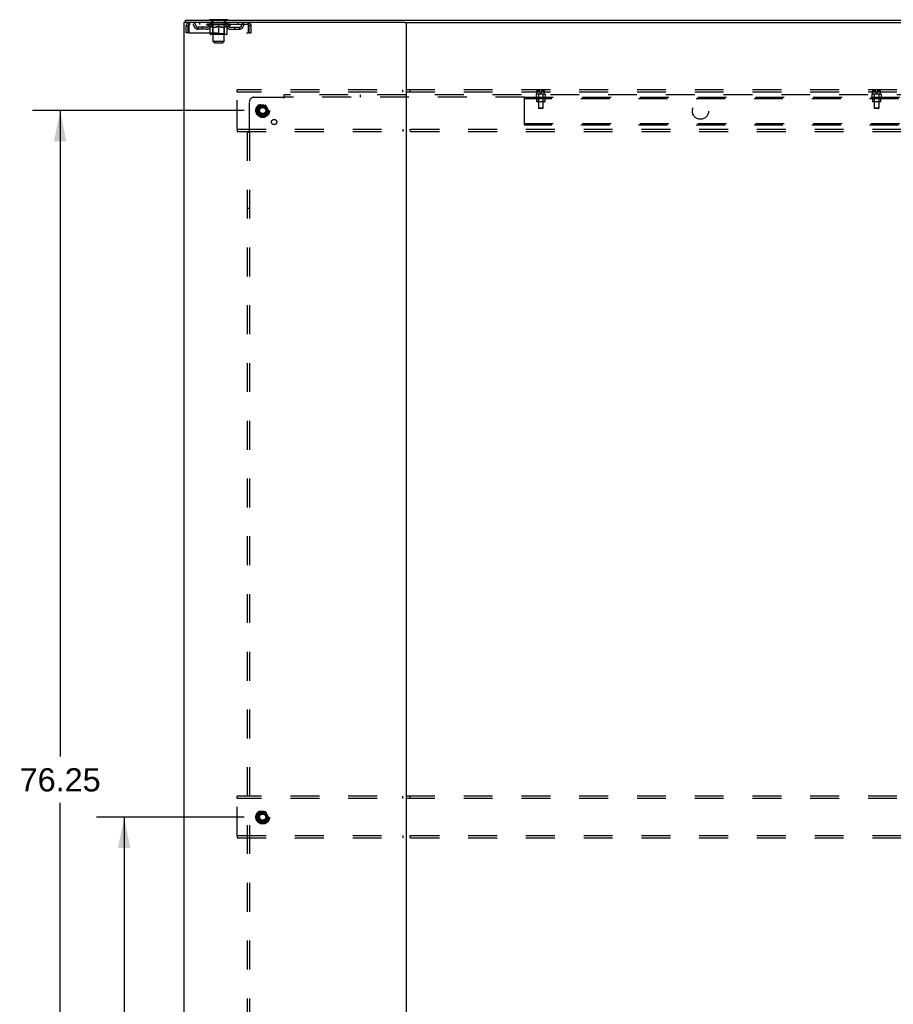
# Model space of a CAD drawing. Header units: inches. Extents: x 0 to 283, y 0 to 183.
# Tile 110 of 114: x 188 to 235, y 83 to 136. Entities that reach past the tile are written whole.
import ezdxf

# ---------------------------------------------------------------- set-up
doc = ezdxf.new("R2010")
doc.units = ezdxf.units.IN
doc.header["$LTSCALE"] = 15.583333
doc.header["$MEASUREMENT"] = 0
doc.linetypes.add('DOT', pattern=[0.2, 0.1, -0.1])
doc.linetypes.add('HIDDEN', pattern=[0.2, 0.1, -0.1])
doc.layers.get('0').update_dxf_attribs({"linetype": 'CONTINUOUS'})
for name, color, linetype in [('DEFAULT_2', 8, 'HIDDEN'), ('DIMENSIONS', 7, 'CONTINUOUS'), ('SUBPANEL', 7, 'CONTINUOUS')]:
    doc.layers.add(name, color=color, linetype=linetype)
doc.styles.get("Standard").update_dxf_attribs({"font": 'arial.ttf'})
doc.dimstyles.new('DIMSTYLE_1', dxfattribs={"dimtxt": 1.25, "dimasz": 1.666667, "dimexe": 0.09, "dimexo": 0.07, "dimgap": 0.0375, "dimtad": 0, "dimtih": 1, "dimtoh": 1, "dimzin": 4, "dimdsep": 46, "dimtxsty": 'Standard', "dimblk": '_FILLED', "dimblk1": '_FILLED', "dimblk2": '_FILLED', "dimcen": 0.09, "dimadec": 3, "dimazin": 1, "dimtfac": 1, "dimtdec": 3, "dimtofl": 0, "dimtmove": 0, "dimatfit": 3, "dimldrblk": '_FILLED', "dimfxl": 0, "dimtolj": 1, "dimtzin": 4, "dimarcsym": 0})

# ---------------------------------------------------------------- blocks, each defined once
blk = doc.blocks.new('_FILLED')
at = {"color": 0, "linetype": 'ByBlock'}
blk.add_solid([(0, 0), (-1, 0.2), (-1, -0.2)], dxfattribs=at)
blk = doc.blocks.new('*D2')
at = {"layer": 'DIMENSIONS', "color": 2, "linetype": 'Continuous'}
for p, q in [((200.22, 93.037), (192.247, 93.037)), ((193.747, 93.037), (193.747, 75.224)), ((193.747, 54.912), (193.747, 72.724)), ((200.22, 54.912), (192.247, 54.912))]:
    blk.add_line(p, q, dxfattribs=at)
at = {"layer": 'DIMENSIONS', "color": 2, "linetype": 'Continuous', "xscale": 1.6666666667, "yscale": 1.6666666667, "zscale": 1.6666666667}
for p, rotation in [((193.747, 93.037), 90), ((193.747, 54.912), 270)]:
    blk.add_blockref('_FILLED', p, dxfattribs=dict(at, rotation=rotation))
at = {"layer": 'DIMENSIONS', "color": 2, "linetype": 'Continuous', "insert": (193.747, 74.599), "char_height": 1.25, "width": 4.36803, "attachment_point": 2, "line_spacing_factor": 0.9}
blk.add_mtext('38.13', dxfattribs=at)
blk = doc.blocks.new('*D3')
at = {"layer": 'DIMENSIONS', "color": 2, "linetype": 'Continuous'}
for p, q in [((200.22, 131.162), (188.792, 131.162)), ((190.292, 131.162), (190.292, 96.298)), ((190.292, 54.912), (190.292, 93.798)), ((200.22, 54.912), (188.792, 54.912))]:
    blk.add_line(p, q, dxfattribs=at)
at = {"layer": 'DIMENSIONS', "color": 2, "linetype": 'Continuous', "xscale": 1.6666666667, "yscale": 1.6666666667, "zscale": 1.6666666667}
for p, rotation in [((190.292, 131.162), 90), ((190.292, 54.912), 270)]:
    blk.add_blockref('_FILLED', p, dxfattribs=dict(at, rotation=rotation))
at = {"layer": 'DIMENSIONS', "color": 2, "linetype": 'Continuous', "insert": (190.292, 95.673), "char_height": 1.25, "width": 4.36803, "attachment_point": 2, "line_spacing_factor": 0.9}
blk.add_mtext('76.25', dxfattribs=at)

msp = doc.modelspace()

# ---------------------------------------------------------------- linework, layer by layer
at = {"color": 7, "linetype": 'Continuous'}
for p, q in [((197.033, 136.037), (197.033, 135.912)), ((197.033, 136.037), (275.658, 136.037)), ((198.346, 136.067), (198.346, 136.037)), ((199.346, 136.067), (198.346, 136.067)), ((199.346, 136.067), (199.346, 136.037)), ((196.971, 135.912), (196.971, 46.162)), ((208.886, 135.912), (196.971, 135.912)), ((208.971, 135.912), (208.971, 46.162)), ((209.056, 135.912), (263.636, 135.912))]:
    msp.add_line(p, q, dxfattribs=at)
at = {"color": 3, "linetype": 'Continuous'}
msp.add_line((208.886, 135.912), (209.056, 135.912), dxfattribs=at)
at = {"layer": 'DEFAULT_2', "color": 8, "linetype": 'HIDDEN'}
for p, q in [((198.443, 136.067), (198.443, 136.037)), ((198.481, 135.977), (198.481, 136.057)), ((199.211, 135.977), (199.211, 136.057)), ((199.249, 136.067), (199.249, 136.037)), ((197.096, 135.349), (197.096, 135.745)), ((197.096, 135.745), (197.2, 135.745)), ((197.2, 135.349), (197.2, 135.745)), ((197.23, 135.745), (197.23, 135.349)), ((197.263, 135.912), (197.263, 135.808)), ((200.429, 135.808), (197.263, 135.808)), ((197.731, 135.557), (197.731, 135.661)), ((198.214, 135.661), (197.731, 135.661)), ((198.214, 135.557), (197.731, 135.557)), ((197.815, 135.912), (197.815, 135.808)), ((197.981, 135.557), (197.981, 135.661)), ((198.213, 135.782), (198.213, 135.829)), ((198.372, 135.671), (198.213, 135.782)), ((199.479, 135.782), (198.213, 135.782)), ((198.222, 135.822), (198.222, 135.829)), ((198.231, 135.819), (198.231, 135.822)), ((198.231, 135.819), (199.461, 135.819)), ((198.24, 135.819), (198.24, 135.822)), ((198.241, 135.819), (198.241, 135.822)), ((198.251, 135.822), (198.251, 135.829)), ((198.267, 135.819), (198.267, 135.822)), ((198.269, 135.819), (198.269, 135.822)), ((198.298, 135.822), (198.298, 135.829)), ((198.312, 135.819), (198.312, 135.822)), ((198.315, 135.819), (198.315, 135.822)), ((198.519, 135.822), (198.318, 135.822)), ((198.361, 135.822), (198.361, 135.829)), ((198.362, 135.819), (198.362, 135.822)), ((198.363, 135.819), (198.363, 135.822)), ((198.366, 135.819), (198.366, 135.822)), ((198.372, 135.671), (198.382, 135.671)), ((198.373, 135.819), (198.373, 135.822)), ((198.373, 135.819), (198.373, 135.822)), ((198.377, 135.819), (198.377, 135.822)), ((198.38, 135.819), (198.38, 135.823)), ((198.382, 135.308), (198.382, 135.714)), ((198.384, 135.819), (198.384, 135.822)), ((198.399, 135.819), (198.399, 135.822)), ((198.408, 135.808), (198.408, 135.912)), ((198.417, 135.819), (198.417, 135.825)), ((198.417, 135.819), (198.417, 135.822)), ((198.437, 135.819), (198.437, 135.822)), ((198.439, 135.822), (198.439, 135.829)), ((198.449, 135.819), (198.449, 135.822)), ((198.453, 135.819), (198.453, 135.822)), ((198.462, 135.819), (198.462, 135.822)), ((198.473, 135.819), (198.473, 135.826)), ((198.489, 135.819), (198.489, 135.822)), ((198.551, 135.967), (198.491, 135.967)), ((198.492, 135.819), (198.492, 135.822)), ((198.519, 135.819), (198.519, 135.822)), ((198.586, 135.822), (198.524, 135.822)), ((198.525, 135.671), (198.705, 135.671)), ((198.529, 135.822), (198.529, 135.829)), ((198.533, 135.31), (198.533, 135.779)), ((198.536, 135.819), (198.536, 135.822)), ((198.541, 135.819), (198.541, 135.822)), ((198.546, 134.886), (198.546, 135.957)), ((198.547, 135.819), (198.547, 135.827)), ((198.551, 135.819), (198.551, 135.822)), ((198.562, 135.819), (198.562, 135.822)), ((198.586, 135.819), (198.586, 135.822)), ((198.661, 135.822), (198.602, 135.822)), ((198.622, 135.819), (198.622, 135.822)), ((198.629, 135.822), (198.629, 135.829)), ((198.633, 135.819), (198.633, 135.822)), ((198.635, 135.819), (198.635, 135.828)), ((198.638, 135.819), (198.638, 135.822)), ((198.646, 135.819), (198.646, 135.822)), ((198.661, 135.819), (198.661, 135.822)), ((198.741, 135.822), (198.687, 135.822)), ((198.7, 135.819), (198.7, 135.822)), ((198.732, 135.822), (198.809, 135.827)), ((198.736, 135.822), (198.736, 135.829)), ((198.737, 135.829), (198.736, 135.829)), ((198.737, 135.822), (198.737, 135.829)), ((198.737, 135.819), (198.737, 135.822)), ((198.74, 135.819), (198.74, 135.823)), ((198.741, 135.819), (198.741, 135.822)), ((198.742, 135.819), (198.742, 135.822)), ((198.777, 135.822), (198.841, 135.822)), ((198.782, 135.819), (198.782, 135.822)), ((198.788, 135.822), (198.788, 135.825)), ((198.809, 135.822), (198.809, 135.827)), ((198.825, 135.819), (198.825, 135.822)), ((198.843, 135.822), (198.843, 135.822)), ((198.843, 135.819), (198.843, 135.822)), ((198.843, 135.819), (198.843, 135.822)), ((198.846, 135.822), (198.846, 135.829)), ((198.846, 135.829), (198.96, 135.822)), ((198.846, 135.271), (198.846, 135.714)), ((198.849, 135.819), (198.849, 135.822)), ((198.849, 135.819), (198.849, 135.822)), ((198.849, 135.822), (198.849, 135.822)), ((198.867, 135.819), (198.867, 135.822)), ((198.867, 135.822), (198.915, 135.822)), ((198.909, 135.819), (198.909, 135.822)), ((198.95, 135.819), (198.95, 135.822)), ((198.95, 135.819), (198.95, 135.822)), ((198.95, 135.822), (199.005, 135.822)), ((198.952, 135.819), (198.952, 135.823)), ((198.955, 135.822), (198.955, 135.829)), ((198.955, 135.829), (198.956, 135.829)), ((198.955, 135.819), (198.955, 135.822)), ((198.956, 135.822), (198.956, 135.829)), ((198.987, 135.671), (199.167, 135.671)), ((198.992, 135.819), (198.992, 135.822)), ((199.031, 135.819), (199.031, 135.822)), ((199.031, 135.822), (199.09, 135.822)), ((199.046, 135.819), (199.046, 135.822)), ((199.054, 135.819), (199.054, 135.822)), ((199.056, 135.819), (199.056, 135.828)), ((199.059, 135.819), (199.059, 135.822)), ((199.063, 135.822), (199.063, 135.829)), ((199.07, 135.819), (199.07, 135.822)), ((199.106, 135.819), (199.106, 135.822)), ((199.106, 135.822), (199.168, 135.822)), ((199.13, 135.819), (199.13, 135.822)), ((199.201, 135.967), (199.141, 135.967)), ((199.141, 135.819), (199.141, 135.822)), ((199.145, 135.819), (199.145, 135.827)), ((199.146, 134.886), (199.146, 135.957)), ((199.151, 135.819), (199.151, 135.822)), ((199.156, 135.819), (199.156, 135.822)), ((199.159, 135.31), (199.159, 135.779)), ((199.163, 135.822), (199.163, 135.829)), ((199.173, 135.819), (199.173, 135.822)), ((199.173, 135.822), (199.374, 135.822)), ((199.2, 135.819), (199.2, 135.822)), ((199.203, 135.819), (199.203, 135.822)), ((199.219, 135.819), (199.219, 135.826)), ((199.23, 135.819), (199.23, 135.822)), ((199.239, 135.819), (199.239, 135.822)), ((199.243, 135.819), (199.243, 135.822)), ((199.253, 135.822), (199.253, 135.829)), ((199.254, 135.819), (199.254, 135.822)), ((199.275, 135.819), (199.275, 135.825)), ((199.275, 135.819), (199.275, 135.822)), ((199.283, 135.808), (199.283, 135.912)), ((199.293, 135.819), (199.293, 135.822)), ((199.308, 135.819), (199.308, 135.822)), ((199.309, 135.308), (199.309, 135.714)), ((199.309, 135.671), (199.32, 135.671)), ((199.312, 135.819), (199.312, 135.823)), ((199.315, 135.819), (199.315, 135.822)), ((199.319, 135.819), (199.319, 135.822)), ((199.319, 135.819), (199.319, 135.822)), ((199.32, 135.671), (199.479, 135.782)), ((199.326, 135.819), (199.326, 135.822)), ((199.329, 135.819), (199.329, 135.822)), ((199.33, 135.819), (199.33, 135.822)), ((199.331, 135.822), (199.331, 135.829)), ((199.377, 135.819), (199.377, 135.822)), ((199.38, 135.819), (199.38, 135.822)), ((199.394, 135.822), (199.394, 135.829)), ((199.423, 135.819), (199.423, 135.822)), ((199.425, 135.819), (199.425, 135.822)), ((199.441, 135.822), (199.441, 135.829)), ((199.451, 135.819), (199.451, 135.822)), ((199.452, 135.819), (199.452, 135.822)), ((199.461, 135.819), (199.461, 135.822)), ((199.47, 135.822), (199.47, 135.829)), ((199.478, 135.661), (199.961, 135.661)), ((199.478, 135.557), (199.961, 135.557)), ((199.479, 135.782), (199.479, 135.829)), ((199.711, 135.557), (199.711, 135.661)), ((199.877, 135.912), (199.877, 135.808)), ((199.961, 135.557), (199.961, 135.661)), ((200.429, 135.808), (200.429, 135.912)), ((200.462, 135.745), (200.457, 135.759)), ((200.462, 135.349), (200.462, 135.745)), ((200.492, 135.349), (200.492, 135.745)), ((200.596, 135.745), (200.492, 135.745)), ((200.596, 135.349), (200.596, 135.745)), ((197.2, 135.349), (197.096, 135.349)), ((197.23, 135.349), (200.462, 135.349)), ((199.272, 135.271), (198.42, 135.271)), ((198.533, 135.31), (198.493, 135.271)), ((199.159, 135.31), (198.533, 135.31)), ((199.159, 135.31), (199.199, 135.271)), ((200.492, 135.349), (200.596, 135.349)), ((198.615, 134.817), (198.546, 134.886)), ((199.146, 134.886), (198.546, 134.886)), ((198.615, 134.817), (199.077, 134.817)), ((199.077, 134.817), (199.146, 134.886)), ((199.846, 132.162), (199.846, 132.287)), ((272.846, 132.287), (199.846, 132.287)), ((199.846, 130.162), (199.846, 132.162)), ((272.846, 132.162), (199.846, 132.162)), ((208.783, 132.162), (208.783, 132.287)), ((209.158, 132.287), (209.158, 132.162)), ((201.058, 131.434), (200.903, 131.167)), ((201.375, 131.439), (201.067, 131.439)), ((201.539, 131.167), (201.384, 131.434)), ((200.903, 131.157), (201.058, 130.889)), ((201.375, 130.884), (201.067, 130.884)), ((201.384, 130.889), (201.539, 131.157)), ((199.846, 130.162), (199.846, 130.037)), ((199.846, 130.162), (272.846, 130.162)), ((199.846, 130.037), (272.846, 130.037)), ((208.783, 130.162), (208.783, 130.037)), ((209.158, 130.162), (209.158, 130.037)), ((199.846, 94.037), (199.846, 94.162)), ((272.846, 94.162), (199.846, 94.162)), ((208.783, 94.037), (208.783, 94.162)), ((209.158, 94.162), (209.158, 94.037)), ((199.846, 92.037), (199.846, 94.037)), ((272.846, 94.037), (199.846, 94.037)), ((201.058, 93.309), (200.903, 93.042)), ((200.903, 93.032), (201.058, 92.764)), ((201.375, 93.314), (201.067, 93.314)), ((201.539, 93.042), (201.384, 93.309)), ((201.384, 92.764), (201.539, 93.032)), ((201.375, 92.759), (201.067, 92.759)), ((199.846, 92.037), (199.846, 91.912)), ((199.846, 92.037), (272.846, 92.037)), ((208.783, 92.037), (208.783, 91.912)), ((209.158, 92.037), (209.158, 91.912)), ((199.846, 91.912), (272.846, 91.912))]:
    msp.add_line(p, q, dxfattribs=at)
for points in [[(197.263, 135.912), (197.261, 135.911), (197.258, 135.908), (197.256, 135.903), (197.254, 135.895), (197.251, 135.886), (197.249, 135.875), (197.246, 135.863), (197.244, 135.849), (197.242, 135.834), (197.239, 135.817), (197.237, 135.8), (197.235, 135.782), (197.232, 135.764), (197.23, 135.745)], [(197.263, 135.808), (197.261, 135.808), (197.258, 135.806), (197.256, 135.804), (197.254, 135.802), (197.251, 135.798), (197.249, 135.794), (197.246, 135.789), (197.244, 135.784), (197.242, 135.778), (197.239, 135.772), (197.237, 135.766), (197.235, 135.759), (197.23, 135.745)], [(198.532, 135.671), (198.508, 135.675), (198.483, 135.681), (198.458, 135.688), (198.433, 135.695), (198.408, 135.704), (198.382, 135.714)], [(198.382, 135.713), (198.407, 135.704), (198.431, 135.695), (198.455, 135.687), (198.478, 135.681), (198.502, 135.675), (198.525, 135.671)], [(198.846, 135.714), (198.82, 135.704), (198.794, 135.695), (198.769, 135.688), (198.744, 135.681), (198.72, 135.675), (198.695, 135.671)], [(198.705, 135.671), (198.728, 135.675), (198.751, 135.681), (198.775, 135.687), (198.798, 135.695), (198.822, 135.703), (198.846, 135.713)], [(198.997, 135.671), (198.972, 135.675), (198.947, 135.681), (198.922, 135.688), (198.897, 135.696), (198.872, 135.704), (198.846, 135.714)], [(198.846, 135.713), (198.87, 135.703), (198.894, 135.695), (198.918, 135.687), (198.941, 135.681), (198.964, 135.675), (198.987, 135.671)], [(199.309, 135.714), (199.284, 135.704), (199.258, 135.695), (199.233, 135.687), (199.209, 135.681), (199.184, 135.675), (199.16, 135.671)], [(199.167, 135.671), (199.191, 135.675), (199.214, 135.681), (199.238, 135.688), (199.261, 135.695), (199.285, 135.704), (199.309, 135.713)], [(200.462, 135.745), (200.46, 135.764), (200.457, 135.782), (200.455, 135.8), (200.453, 135.817), (200.45, 135.834), (200.448, 135.849), (200.445, 135.863), (200.443, 135.875), (200.441, 135.886), (200.438, 135.895), (200.436, 135.903), (200.434, 135.908), (200.431, 135.911), (200.429, 135.912)], [(200.457, 135.759), (200.455, 135.766), (200.453, 135.772), (200.45, 135.778), (200.448, 135.784), (200.445, 135.789), (200.443, 135.794), (200.441, 135.798), (200.438, 135.802), (200.436, 135.804), (200.434, 135.806), (200.431, 135.808), (200.429, 135.808)]]:
    msp.add_lwpolyline(points, dxfattribs=at)
for centre, radius in [((201.221, 131.162), 0.372), ((201.221, 131.162), 0.356), ((201.221, 131.162), 0.318), ((201.221, 131.162), 0.204), ((201.221, 131.162), 0.183), ((201.221, 131.162), 0.183), ((201.221, 131.162), 0.166), ((201.221, 93.037), 0.372), ((201.221, 93.037), 0.356), ((201.221, 93.037), 0.318), ((201.221, 93.037), 0.204), ((201.221, 93.037), 0.183), ((201.221, 93.037), 0.183), ((201.221, 93.037), 0.166)]:
    msp.add_circle(centre, radius, dxfattribs=at)
at = {"layer": 'DEFAULT_2', "color": 8, "linetype": 'DOT'}
for centre in [(201.221, 131.162), (201.221, 93.037)]:
    msp.add_circle(centre, 0.17, dxfattribs=at)
at = {"layer": 'DEFAULT_2', "color": 8, "linetype": 'HIDDEN'}
for centre, radius, start, end in [((198.352, 136.136), 0.069, 265, 270), ((198.471, 136.057), 0.01, 0, 90), ((199.221, 136.057), 0.01, 90, 180), ((199.339, 136.136), 0.069, 270, 275), ((197.263, 135.745), 0.167, 90, 180), ((197.263, 135.745), 0.063, 90, 180), ((197.442, 135.745), 0.167, 8.0716, 90), ((197.443, 135.745), 0.0625, 7.9863, 90), ((197.731, 135.786), 0.229, 187.9863, 270), ((197.731, 135.786), 0.125, 188.0716, 270), ((198.214, 135.786), 0.125, 270, 351.9284), ((198.214, 135.786), 0.229, 270, 352.0137), ((198.503, 135.745), 0.167, 90, 171.9284), ((198.503, 135.745), 0.0625, 90, 172.0137), ((198.491, 135.977), 0.01, 180, 270), ((198.493, 135.779), 0.0398, 0, 90), ((198.536, 135.957), 0.01, 0, 90), ((199.156, 135.957), 0.01, 90, 180), ((199.199, 135.779), 0.0398, 90, 180), ((199.188, 135.745), 0.167, 8.0716, 90), ((199.189, 135.745), 0.0625, 7.9863, 90), ((199.201, 135.977), 0.01, 270, 360), ((199.478, 135.786), 0.229, 187.9863, 270), ((199.478, 135.786), 0.125, 188.0716, 270), ((199.961, 135.786), 0.125, 270, 351.9284), ((199.961, 135.786), 0.229, 270, 352.0137), ((200.25, 135.745), 0.167, 90, 171.9284), ((200.249, 135.745), 0.0625, 90, 172.0137), ((200.429, 135.745), 0.167, 0, 90), ((200.429, 135.745), 0.063, 0, 90), ((198.42, 135.308), 0.0371, 180, 270), ((199.272, 135.308), 0.0371, 270, 360), ((201.067, 131.429), 0.01, 90.0124, 149.9892), ((201.375, 131.429), 0.01, 30.012, 89.9887), ((200.912, 131.162), 0.01, 150.0127, 209.9883), ((201.067, 130.894), 0.01, 210.012, 269.9887), ((201.375, 130.894), 0.01, 270.0124, 329.9892), ((201.53, 131.162), 0.01, 330.0127, 29.9883), ((200.912, 93.037), 0.01, 150.0127, 209.9883), ((201.067, 93.304), 0.01, 90.0124, 149.9892), ((201.375, 93.304), 0.01, 30.012, 89.9887), ((201.53, 93.037), 0.01, 330.0127, 29.9883), ((201.067, 92.769), 0.01, 210.012, 269.9887), ((201.375, 92.769), 0.01, 270.0124, 329.9892)]:
    msp.add_arc(centre, radius, start, end, dxfattribs=at)
for centre, major_axis, ratio, start_param, end_param in [((198.846, 135.829), (0.633, 0.007), 0.05963, 2.96643, 3.140963), ((198.193, 135.817), (0.198, 0), 0.060556, 0.430652, 1.470503), ((198.846, 135.829), (0.633, 0), 0.060556, -3.141593, -2.96706), ((198.193, 135.81), (0.198, 0.002), 0.05963, 1.376596, 1.469874), ((198.846, 135.829), (0.633, 0.013), 0.05688, 2.791345, 2.965878), ((198.169, 135.817), (0.198, 0.002), 0.05963, 0.25549, 1.295341), ((198.237, 135.817), (0.198, -0.002), 0.05963, 0.605815, 1.645666), ((198.846, 135.829), (0.633, -0.007), 0.05963, -2.96643, -2.791898), ((198.237, 135.81), (0.198, 0), 0.060556, 1.551758, 1.645036), ((198.169, 135.81), (0.198, 0.004), 0.05688, 1.20151, 1.294789), ((198.238, 135.813), (0.164, 0.002), 0.05963, 1.065228, 1.614276), ((198.218, 135.813), (0.164, 0.003), 0.05688, 0.890143, 1.43919), ((198.276, 135.813), (0.164, 0), 0.060556, 1.240391, 1.789438), ((198.846, 135.829), (0.633, 0.019), 0.052395, 2.616403, 2.790936), ((198.165, 135.817), (0.198, 0.004), 0.05688, 0.080405, 1.120256), ((198.3, 135.817), (0.198, -0.004), 0.05688, 0.7809, 1.820751), ((198.846, 135.829), (0.633, -0.013), 0.05688, -2.791345, -2.616812), ((198.3, 135.81), (0.198, -0.002), 0.05963, 1.72692, 1.820198), ((198.165, 135.81), (0.198, 0.006), 0.052395, 1.026568, 1.119847), ((198.218, 135.813), (0.164, 0.005), 0.052395, 0.715201, 1.264248), ((198.332, 135.813), (0.164, -0.002), 0.05963, 1.415553, 1.9646), ((198.846, 135.829), (0.633, 0.025), 0.046319, 2.441654, 2.616187), ((198.379, 135.817), (0.198, -0.006), 0.052395, 0.955842, 1.995693), ((198.182, 135.817), (0.198, 0.006), 0.052395, -0.094537, 0.945314), ((198.846, 135.829), (0.633, -0.019), 0.052395, -2.616403, -2.44187), ((198.379, 135.81), (0.198, -0.004), 0.05688, 1.902006, 1.995284), ((198.182, 135.81), (0.198, 0.008), 0.046319, 0.851819, 0.945098), ((198.236, 135.813), (0.164, 0.006), 0.046319, 0.540452, 1.089499), ((198.403, 135.813), (0.164, -0.003), 0.05688, 1.590638, 2.139686), ((198.846, 135.829), (0.633, 0.029), 0.038841, 2.267123, 2.441656), ((198.472, 135.817), (0.198, -0.008), 0.046319, 1.130591, 2.170442), ((198.219, 135.817), (0.198, 0.008), 0.046319, -0.269286, 0.770565), ((198.846, 135.829), (0.633, -0.025), 0.046319, -2.441654, -2.267121), ((198.472, 135.81), (0.198, -0.006), 0.052395, 2.076947, 2.170226), ((198.219, 135.81), (0.198, 0.009), 0.038841, 0.677289, 0.770567), ((198.273, 135.813), (0.164, 0.008), 0.038841, 0.365921, 0.914969), ((198.488, 135.813), (0.164, -0.005), 0.052395, 1.76558, 2.314627), ((198.846, 135.829), (0.633, 0.033), 0.030195, 2.09281, 2.267343), ((198.577, 135.817), (0.198, -0.009), 0.038841, 1.305122, 2.344973), ((198.846, 135.829), (0.633, -0.029), 0.038841, -2.267123, -2.092591), ((198.275, 135.817), (0.198, 0.009), 0.038841, -0.443817, 0.596034), ((198.577, 135.81), (0.198, -0.008), 0.046319, 2.251696, 2.344975), ((198.275, 135.81), (0.198, 0.01), 0.030195, 0.502975, 0.596254), ((198.328, 135.813), (0.164, 0.009), 0.030195, 0.191608, 0.740655), ((198.583, 135.813), (0.164, -0.006), 0.046319, 1.940329, 2.489376), ((198.349, 135.817), (0.198, 0.01), 0.030195, -0.61813, 0.421721), ((198.846, 135.829), (0.633, 0.036), 0.020645, 1.918687, 2.09322), ((198.69, 135.817), (0.198, -0.01), 0.030195, 1.479435, 2.519286), ((198.846, 135.829), (0.633, -0.033), 0.030195, -2.09281, -1.918277), ((198.69, 135.81), (0.198, -0.009), 0.038841, 2.426227, 2.519505), ((198.349, 135.81), (0.198, 0.011), 0.020645, 0.328852, 0.422131), ((198.398, 135.813), (0.164, 0.009), 0.020645, 0.017485, 0.566532), ((198.687, 135.813), (0.164, -0.008), 0.038841, 2.11486, 2.663907), ((198.437, 135.817), (0.198, 0.011), 0.020645, -0.792253, 0.247598), ((198.846, 135.829), (0.633, 0.038), 0.010478, 1.744704, 1.919237), ((198.808, 135.817), (0.198, -0.011), 0.020645, 1.653558, 2.693409), ((198.846, 135.829), (0.633, -0.036), 0.020645, -1.918687, -1.744154), ((198.808, 135.81), (0.198, -0.01), 0.030195, 2.60054, 2.693819), ((198.437, 135.81), (0.198, 0.012), 0.010478, 0.154869, 0.248148), ((198.481, 135.813), (0.164, 0.01), 0.010478, 6.126688, 6.675735), ((198.795, 135.813), (0.164, -0.009), 0.030195, 2.289173, 2.83822), ((198.538, 135.817), (0.198, 0.012), 0.010478, -0.966236, -0.000846), ((198.927, 135.817), (0.198, -0.012), 0.010478, 1.827541, 2.867392), ((198.846, 135.829), (0.633, -0.038), 0.010478, -1.744704, -1.570171), ((198.927, 135.81), (0.198, -0.011), 0.020645, 2.774664, 2.867942), ((198.905, 135.813), (0.164, -0.009), 0.020645, 2.463296, 3.012344), ((198.765, 135.817), (0.198, 0.012), 0.010478, 0.274201, 1.314052), ((198.679, 135.813), (0.164, 0.01), 0.010478, -0.000298, 0.504314), ((198.649, 135.81), (0.198, 0.012), 0.010478, 0.192946, 0.399283), ((198.846, 135.829), (0.633, 0.038), 0.010478, -1.578586, -1.396888), ((199.043, 135.81), (0.198, -0.012), 0.010478, 2.948646, 3.041925), ((199.013, 135.813), (0.164, -0.01), 0.010478, 2.637279, 3.142076), ((198.884, 135.817), (0.198, 0.011), 0.020645, 0.448184, 1.488034), ((198.787, 135.813), (0.164, 0.009), 0.020645, 0.129249, 0.678296), ((198.765, 135.81), (0.198, 0.011), 0.020645, 0.273651, 0.366929), ((199.154, 135.817), (0.198, -0.012), 0.010478, -3.140747, -2.175357), ((198.846, 135.829), (0.633, 0.036), 0.020645, -1.397439, -1.222906), ((198.846, 135.829), (0.633, -0.038), 0.010478, 1.222355, 1.396888), ((199.002, 135.817), (0.198, 0.01), 0.030195, 0.622307, 1.662158), ((198.897, 135.813), (0.164, 0.009), 0.030195, 0.303372, 0.852419), ((199.211, 135.813), (0.164, -0.01), 0.010478, 2.749043, 3.29809), ((199.255, 135.817), (0.198, -0.011), 0.020645, 2.893995, 3.933846), ((198.884, 135.81), (0.198, 0.01), 0.030195, 0.447774, 0.541052), ((199.255, 135.81), (0.198, -0.012), 0.010478, 2.893445, 2.986723), ((199.115, 135.817), (0.198, 0.009), 0.038841, 0.79662, 1.836471), ((198.846, 135.829), (0.633, 0.033), 0.030195, -1.223315, -1.048783), ((198.846, 135.829), (0.633, -0.036), 0.020645, 1.048373, 1.222906), ((199.005, 135.813), (0.164, 0.008), 0.038841, 0.477686, 1.026733), ((199.294, 135.813), (0.164, -0.009), 0.020645, 2.57506, 3.124108), ((199.343, 135.817), (0.198, -0.01), 0.030195, 2.719872, 3.759723), ((199.22, 135.817), (0.198, 0.008), 0.046319, 0.971151, 2.011002), ((199.002, 135.81), (0.198, 0.009), 0.038841, 0.622087, 0.715366), ((199.343, 135.81), (0.198, -0.011), 0.020645, 2.719462, 2.812741), ((198.846, 135.829), (0.633, 0.029), 0.038841, -1.049002, -0.874469), ((198.846, 135.829), (0.633, -0.033), 0.030195, 0.87425, 1.048783), ((199.109, 135.813), (0.164, 0.006), 0.046319, 0.652216, 1.201263), ((199.313, 135.817), (0.198, 0.006), 0.052395, 1.1459, 2.185751), ((199.364, 135.813), (0.164, -0.009), 0.030195, 2.400937, 2.949985), ((199.417, 135.817), (0.198, -0.009), 0.038841, 2.545558, 3.585409), ((199.204, 135.813), (0.164, 0.005), 0.052395, 0.826965, 1.376012), ((199.115, 135.81), (0.198, 0.008), 0.046319, 0.796618, 0.889896), ((199.417, 135.81), (0.198, -0.01), 0.030195, 2.545339, 2.638617), ((199.392, 135.817), (0.198, 0.004), 0.05688, 1.320842, 2.360692), ((198.846, 135.829), (0.633, 0.025), 0.046319, -0.874471, -0.699939), ((198.846, 135.829), (0.633, -0.029), 0.038841, 0.699936, 0.874469), ((199.473, 135.817), (0.198, -0.008), 0.046319, 2.371028, 3.410879), ((199.419, 135.813), (0.164, -0.008), 0.038841, 2.226624, 2.775671), ((199.455, 135.817), (0.198, 0.002), 0.05963, 1.495927, 2.535778), ((199.289, 135.813), (0.164, 0.003), 0.05688, 1.001907, 1.550954), ((199.51, 135.817), (0.198, -0.006), 0.052395, 2.196279, 3.23613), ((199.456, 135.813), (0.164, -0.006), 0.046319, 2.052093, 2.601141), ((199.22, 135.81), (0.198, 0.006), 0.052395, 0.971367, 1.064645), ((199.499, 135.817), (0.198, 0), 0.060556, 1.671089, 2.71094), ((199.473, 135.81), (0.198, -0.009), 0.038841, 2.371026, 2.464304), ((199.527, 135.817), (0.198, -0.004), 0.05688, 2.021337, 3.061188), ((198.846, 135.829), (0.633, 0.019), 0.052395, -0.699723, -0.52519), ((198.846, 135.829), (0.633, -0.025), 0.046319, 0.525406, 0.699939), ((199.523, 135.817), (0.198, -0.002), 0.05963, 1.846251, 2.886102), ((199.36, 135.813), (0.164, 0.002), 0.05963, 1.176993, 1.72604), ((199.474, 135.813), (0.164, -0.005), 0.052395, 1.877344, 2.426392), ((199.415, 135.813), (0.164, 0), 0.060556, 1.352155, 1.901202), ((199.473, 135.813), (0.164, -0.003), 0.05688, 1.702402, 2.25145), ((199.454, 135.813), (0.164, -0.002), 0.05963, 1.527317, 2.076364), ((199.313, 135.81), (0.198, 0.004), 0.05688, 1.146309, 1.239587), ((199.51, 135.81), (0.198, -0.008), 0.046319, 2.196495, 2.289773), ((198.846, 135.829), (0.633, 0.013), 0.05688, -0.524781, -0.350248), ((198.846, 135.829), (0.633, -0.019), 0.052395, 0.350657, 0.52519), ((199.392, 135.81), (0.198, 0.002), 0.05963, 1.321394, 1.414673), ((199.527, 135.81), (0.198, -0.006), 0.052395, 2.021746, 2.115024), ((198.846, 135.829), (0.633, 0.007), 0.05963, -0.349695, -0.175162), ((198.846, 135.829), (0.633, -0.013), 0.05688, 0.175715, 0.350248), ((199.455, 135.81), (0.198, 0), 0.060556, 1.496556, 1.589835), ((199.523, 135.81), (0.198, -0.004), 0.05688, 1.846804, 1.940083), ((199.499, 135.81), (0.198, -0.002), 0.05963, 1.671719, 1.764997), ((198.846, 135.829), (0.633, 0), 0.060556, -0.174533, 0), ((198.846, 135.829), (0.633, -0.007), 0.05963, 0.000629, 0.175162)]:
    msp.add_ellipse(centre, major_axis=major_axis, ratio=ratio, start_param=start_param, end_param=end_param, dxfattribs=at)
at = {"layer": 'SUBPANEL', "color": 8, "linetype": 'HIDDEN'}
for p, q in [((200.752, 131.881), (202.342, 131.881)), ((202.377, 131.84), (202.377, 132.006)), ((237.003, 132.006), (202.377, 132.006)), ((215.346, 131.881), (202.377, 131.881)), ((206.502, 131.881), (206.502, 132.006)), ((215.346, 130.381), (215.346, 131.881)), ((215.346, 131.881), (257.346, 131.881)), ((257.346, 131.803), (215.346, 131.803)), ((215.971, 132.038), (215.971, 132.016)), ((215.971, 132.006), (215.971, 131.881)), ((216.461, 132.048), (215.981, 132.048)), ((216.001, 131.803), (216.001, 131.643)), ((216.008, 132.194), (216.009, 132.195)), ((216.008, 132.194), (216.008, 132.194)), ((216.008, 132.194), (216.009, 132.194)), ((216.008, 132.194), (216.008, 132.194)), ((216.008, 132.194), (216.008, 132.194)), ((216.008, 132.048), (216.008, 132.194)), ((216.009, 132.197), (216.009, 132.196)), ((216.009, 132.196), (216.009, 132.195)), ((216.009, 132.195), (216.009, 132.195)), ((216.009, 132.195), (216.009, 132.195)), ((216.021, 132.218), (216.019, 132.217)), ((216.021, 132.218), (216.022, 132.22)), ((216.029, 132.227), (216.022, 132.22)), ((216.154, 132.23), (216.034, 132.23)), ((216.049, 131.881), (216.049, 131.803)), ((216.049, 131.857), (216.049, 131.803)), ((216.049, 131.857), (216.392, 131.857)), ((216.067, 132.183), (216.067, 132.23)), ((216.067, 132.183), (216.186, 132.183)), ((216.096, 131.847), (216.086, 131.857)), ((216.096, 131.847), (216.096, 131.643)), ((216.346, 131.847), (216.096, 131.847)), ((216.097, 132.006), (216.097, 131.301)), ((216.098, 132.22), (216.1, 132.218)), ((216.11, 132.201), (216.111, 132.199)), ((216.111, 132.199), (216.111, 132.198)), ((216.111, 132.197), (216.112, 132.197)), ((216.122, 132.201), (216.12, 132.199)), ((216.137, 132.215), (216.134, 132.213)), ((216.186, 132.176), (216.186, 132.143)), ((216.186, 132.143), (216.256, 132.143)), ((216.256, 132.183), (216.375, 132.183)), ((216.256, 132.176), (216.256, 132.143)), ((216.408, 132.23), (216.288, 132.23)), ((216.32, 132.201), (216.318, 132.204)), ((216.32, 132.201), (216.322, 132.199)), ((216.322, 132.199), (216.323, 132.198)), ((216.323, 132.197), (216.323, 132.198)), ((216.323, 132.197), (216.324, 132.197)), ((216.324, 132.197), (216.324, 132.196)), ((216.331, 132.199), (216.331, 132.198)), ((216.342, 132.218), (216.341, 132.217)), ((216.345, 132.222), (216.345, 132.222)), ((216.345, 132.006), (216.345, 131.301)), ((216.346, 131.847), (216.356, 131.857)), ((216.346, 131.847), (216.346, 131.643)), ((216.375, 132.183), (216.375, 132.23)), ((216.392, 131.857), (216.392, 131.803)), ((216.393, 131.881), (216.393, 131.803)), ((216.42, 132.22), (216.412, 132.227)), ((216.42, 132.22), (216.421, 132.218)), ((216.431, 132.201), (216.432, 132.199)), ((216.432, 132.199), (216.432, 132.198)), ((216.433, 132.197), (216.432, 132.198)), ((216.433, 132.197), (216.433, 132.197)), ((216.433, 132.196), (216.433, 132.197)), ((216.433, 132.195), (216.433, 132.196)), ((216.433, 132.195), (216.433, 132.195)), ((216.433, 132.194), (216.433, 132.195)), ((216.433, 132.194), (216.433, 132.195)), ((216.434, 132.194), (216.433, 132.194)), ((216.434, 132.048), (216.434, 132.194)), ((216.434, 132.194), (216.434, 132.194)), ((216.441, 131.803), (216.441, 131.643)), ((216.471, 132.038), (216.471, 132.016)), ((216.471, 132.006), (216.471, 131.881)), ((234.096, 132.038), (234.096, 132.016)), ((234.096, 132.006), (234.096, 131.881)), ((234.586, 132.048), (234.106, 132.048)), ((234.126, 131.803), (234.126, 131.643)), ((234.134, 132.195), (234.133, 132.194)), ((234.133, 132.194), (234.133, 132.194)), ((234.133, 132.194), (234.133, 132.194)), ((234.133, 132.194), (234.133, 132.194)), ((234.133, 132.194), (234.134, 132.194)), ((234.133, 132.048), (234.133, 132.194)), ((234.134, 132.197), (234.134, 132.196)), ((234.134, 132.196), (234.134, 132.195)), ((234.134, 132.195), (234.134, 132.194)), ((234.134, 132.195), (234.134, 132.195)), ((234.135, 132.199), (234.136, 132.201)), ((234.146, 132.218), (234.144, 132.217)), ((234.146, 132.218), (234.147, 132.22)), ((234.154, 132.227), (234.147, 132.22)), ((234.279, 132.23), (234.159, 132.23)), ((234.174, 131.881), (234.174, 131.803)), ((234.174, 131.857), (234.174, 131.803)), ((234.174, 131.857), (234.517, 131.857)), ((234.192, 132.183), (234.192, 132.23)), ((234.192, 132.183), (234.311, 132.183)), ((234.221, 131.847), (234.211, 131.857)), ((234.221, 131.847), (234.221, 131.643)), ((234.471, 131.847), (234.221, 131.847)), ((234.222, 132.006), (234.222, 131.301)), ((234.223, 132.22), (234.225, 132.218)), ((234.226, 132.217), (234.225, 132.218)), ((234.235, 132.201), (234.236, 132.199)), ((234.236, 132.199), (234.236, 132.198)), ((234.236, 132.197), (234.237, 132.197)), ((234.243, 132.197), (234.244, 132.197)), ((234.247, 132.201), (234.245, 132.199)), ((234.262, 132.215), (234.259, 132.213)), ((234.311, 132.176), (234.311, 132.143)), ((234.311, 132.143), (234.381, 132.143)), ((234.381, 132.183), (234.5, 132.183)), ((234.381, 132.176), (234.381, 132.143)), ((234.533, 132.23), (234.413, 132.23)), ((234.445, 132.201), (234.443, 132.204)), ((234.445, 132.201), (234.447, 132.199)), ((234.447, 132.199), (234.448, 132.198)), ((234.448, 132.197), (234.448, 132.198)), ((234.448, 132.197), (234.449, 132.197)), ((234.449, 132.197), (234.449, 132.196)), ((234.456, 132.199), (234.457, 132.201)), ((234.467, 132.218), (234.466, 132.217)), ((234.47, 132.222), (234.47, 132.222)), ((234.47, 132.006), (234.47, 131.301)), ((234.471, 131.847), (234.481, 131.857)), ((234.471, 131.847), (234.471, 131.643)), ((234.5, 132.183), (234.5, 132.23)), ((234.517, 131.857), (234.517, 131.803)), ((234.518, 131.881), (234.518, 131.803)), ((234.545, 132.22), (234.537, 132.227)), ((234.545, 132.22), (234.546, 132.218)), ((234.548, 132.217), (234.546, 132.218)), ((234.556, 132.201), (234.557, 132.199)), ((234.557, 132.199), (234.557, 132.198)), ((234.558, 132.197), (234.557, 132.198)), ((234.558, 132.197), (234.558, 132.197)), ((234.558, 132.196), (234.558, 132.197)), ((234.558, 132.195), (234.558, 132.196)), ((234.558, 132.195), (234.558, 132.195)), ((234.558, 132.194), (234.558, 132.195)), ((234.558, 132.194), (234.558, 132.195)), ((234.559, 132.194), (234.558, 132.194)), ((234.559, 132.048), (234.559, 132.194)), ((234.559, 132.194), (234.559, 132.194)), ((234.566, 131.803), (234.566, 131.643)), ((234.596, 132.038), (234.596, 132.016)), ((234.596, 132.006), (234.596, 131.881)), ((200.502, 130.041), (200.502, 131.631)), ((216.011, 131.633), (216.001, 131.643)), ((216.441, 131.643), (216.001, 131.643)), ((216.431, 131.633), (216.011, 131.633)), ((216.096, 131.643), (216.086, 131.633)), ((216.127, 131.271), (216.097, 131.301)), ((216.345, 131.301), (216.097, 131.301)), ((216.315, 131.271), (216.127, 131.271)), ((216.315, 131.271), (216.345, 131.301)), ((216.346, 131.643), (216.356, 131.633)), ((216.431, 131.633), (216.441, 131.643)), ((234.136, 131.633), (234.126, 131.643)), ((234.566, 131.643), (234.126, 131.643)), ((234.556, 131.633), (234.136, 131.633)), ((234.221, 131.643), (234.211, 131.633)), ((234.252, 131.271), (234.222, 131.301)), ((234.47, 131.301), (234.222, 131.301)), ((234.44, 131.271), (234.252, 131.271)), ((234.44, 131.271), (234.47, 131.301)), ((234.471, 131.643), (234.481, 131.633)), ((234.556, 131.633), (234.566, 131.643)), ((215.346, 130.459), (257.346, 130.459)), ((257.346, 130.381), (215.346, 130.381)), ((200.377, 130.006), (200.377, 56.068)), ((200.377, 130.006), (200.543, 130.006)), ((200.502, 130.006), (200.502, 56.068)), ((200.502, 125.881), (200.377, 125.881))]:
    msp.add_line(p, q, dxfattribs=at)
for points in [[(202.352, 131.892), (202.347, 131.887), (202.342, 131.881)], [(202.377, 131.84), (202.371, 131.843), (202.366, 131.847), (202.362, 131.851), (202.358, 131.856), (202.354, 131.862), (202.351, 131.868), (202.347, 131.874), (202.342, 131.881)], [(202.377, 131.919), (202.372, 131.913), (202.368, 131.908), (202.364, 131.904), (202.361, 131.9), (202.352, 131.892)], [(216.009, 132.197), (216.009, 132.198), (216.01, 132.199)], [(216.009, 132.198), (216.009, 132.197), (216.009, 132.197)], [(216.017, 132.213), (216.015, 132.211), (216.014, 132.209), (216.013, 132.207), (216.012, 132.204), (216.011, 132.201), (216.01, 132.199)], [(216.012, 132.204), (216.013, 132.207), (216.014, 132.209)], [(216.017, 132.213), (216.018, 132.215), (216.019, 132.217)], [(216.029, 132.227), (216.03, 132.228), (216.031, 132.228), (216.033, 132.229), (216.034, 132.229), (216.035, 132.23), (216.036, 132.23)], [(216.096, 132.227), (216.097, 132.228), (216.098, 132.228), (216.099, 132.229), (216.1, 132.229), (216.101, 132.23), (216.102, 132.23)], [(216.096, 132.227), (216.096, 132.226), (216.096, 132.226), (216.096, 132.225), (216.096, 132.225), (216.096, 132.224), (216.096, 132.224), (216.096, 132.223), (216.096, 132.223), (216.096, 132.222), (216.097, 132.222), (216.097, 132.221)], [(216.098, 132.22), (216.098, 132.221), (216.097, 132.221)], [(216.101, 132.217), (216.1, 132.218), (216.099, 132.22)], [(216.101, 132.217), (216.103, 132.215), (216.104, 132.213), (216.105, 132.211), (216.106, 132.209), (216.108, 132.207), (216.109, 132.204)], [(216.111, 132.199), (216.11, 132.201), (216.109, 132.204), (216.108, 132.207), (216.106, 132.209), (216.105, 132.211), (216.104, 132.213)], [(216.111, 132.197), (216.111, 132.198), (216.111, 132.199)], [(216.118, 132.197), (216.118, 132.196), (216.117, 132.195), (216.117, 132.195), (216.117, 132.195), (216.116, 132.194), (216.116, 132.194), (216.115, 132.194), (216.115, 132.194), (216.114, 132.194), (216.114, 132.194), (216.113, 132.194), (216.113, 132.194), (216.113, 132.195), (216.112, 132.195), (216.112, 132.196), (216.112, 132.197)], [(216.112, 132.197), (216.112, 132.196), (216.112, 132.195), (216.113, 132.195), (216.113, 132.195), (216.113, 132.194), (216.114, 132.194), (216.114, 132.194), (216.115, 132.194), (216.115, 132.194), (216.116, 132.194), (216.116, 132.194), (216.116, 132.194), (216.117, 132.195), (216.117, 132.195), (216.118, 132.196), (216.118, 132.197), (216.119, 132.197)], [(216.119, 132.197), (216.119, 132.198), (216.12, 132.199)], [(216.134, 132.213), (216.131, 132.211), (216.129, 132.209), (216.126, 132.207), (216.124, 132.204), (216.122, 132.201)], [(216.124, 132.204), (216.126, 132.206), (216.128, 132.209), (216.131, 132.211), (216.134, 132.213)], [(216.136, 132.215), (216.139, 132.217), (216.143, 132.219), (216.146, 132.22), (216.149, 132.222), (216.153, 132.223), (216.156, 132.225), (216.16, 132.226)], [(216.15, 132.222), (216.147, 132.221), (216.145, 132.22), (216.142, 132.218), (216.139, 132.217)], [(216.16, 132.226), (216.158, 132.225), (216.155, 132.224), (216.152, 132.223)], [(216.305, 132.215), (216.302, 132.217), (216.299, 132.219), (216.296, 132.22), (216.293, 132.222), (216.289, 132.223), (216.286, 132.225), (216.282, 132.226)], [(216.282, 132.226), (216.284, 132.225), (216.287, 132.224), (216.29, 132.223)], [(216.292, 132.222), (216.295, 132.221), (216.297, 132.22), (216.3, 132.218), (216.303, 132.217)], [(216.318, 132.204), (216.316, 132.206), (216.314, 132.209), (216.311, 132.211), (216.308, 132.213), (216.305, 132.215)], [(216.308, 132.213), (216.311, 132.211), (216.313, 132.209), (216.316, 132.207), (216.318, 132.204)], [(216.33, 132.197), (216.33, 132.196), (216.33, 132.195), (216.329, 132.195), (216.329, 132.195), (216.329, 132.194), (216.328, 132.194), (216.328, 132.194), (216.327, 132.194), (216.327, 132.194), (216.326, 132.194), (216.326, 132.194), (216.325, 132.194), (216.325, 132.195), (216.325, 132.195), (216.324, 132.196)], [(216.324, 132.196), (216.324, 132.195), (216.325, 132.195), (216.325, 132.195), (216.326, 132.194), (216.326, 132.194), (216.327, 132.194), (216.327, 132.194), (216.328, 132.194), (216.328, 132.194), (216.329, 132.194), (216.329, 132.194), (216.329, 132.195), (216.33, 132.195), (216.33, 132.196), (216.33, 132.197), (216.33, 132.197)], [(216.33, 132.197), (216.331, 132.198), (216.331, 132.199)], [(216.338, 132.213), (216.337, 132.211), (216.335, 132.209), (216.334, 132.207), (216.333, 132.204), (216.332, 132.201), (216.331, 132.199)], [(216.333, 132.204), (216.334, 132.207), (216.335, 132.209)], [(216.345, 132.222), (216.346, 132.223), (216.346, 132.223), (216.346, 132.224), (216.346, 132.224), (216.346, 132.225), (216.346, 132.225), (216.346, 132.226), (216.346, 132.226), (216.346, 132.227), (216.345, 132.227), (216.345, 132.228), (216.344, 132.228), (216.344, 132.228), (216.343, 132.229), (216.342, 132.229), (216.341, 132.229), (216.34, 132.229), (216.34, 132.229), (216.339, 132.229), (216.338, 132.23), (216.337, 132.23), (216.336, 132.23), (216.335, 132.23)], [(216.338, 132.213), (216.339, 132.215), (216.341, 132.217)], [(216.346, 132.227), (216.345, 132.228), (216.344, 132.228), (216.343, 132.229), (216.342, 132.229), (216.341, 132.23), (216.34, 132.23)], [(216.345, 132.222), (216.345, 132.221), (216.344, 132.221), (216.344, 132.22), (216.342, 132.218)], [(216.346, 132.227), (216.346, 132.226), (216.346, 132.226), (216.346, 132.225), (216.346, 132.225), (216.346, 132.224), (216.346, 132.224), (216.346, 132.223), (216.346, 132.223), (216.345, 132.222)], [(216.412, 132.227), (216.412, 132.228), (216.41, 132.228), (216.409, 132.229), (216.408, 132.229), (216.407, 132.23), (216.406, 132.23)], [(216.423, 132.217), (216.421, 132.218), (216.42, 132.22)], [(216.423, 132.217), (216.424, 132.215), (216.425, 132.213), (216.426, 132.211), (216.428, 132.209), (216.429, 132.207), (216.43, 132.204)], [(216.432, 132.199), (216.431, 132.201), (216.43, 132.204), (216.429, 132.207), (216.428, 132.209), (216.426, 132.211), (216.425, 132.213)], [(216.434, 132.194), (216.434, 132.194), (216.434, 132.194)], [(234.134, 132.197), (234.134, 132.198), (234.135, 132.199)], [(234.134, 132.198), (234.134, 132.197), (234.134, 132.197)], [(234.142, 132.213), (234.14, 132.211), (234.139, 132.209), (234.138, 132.207), (234.137, 132.204), (234.136, 132.201), (234.135, 132.199)], [(234.137, 132.204), (234.138, 132.207), (234.139, 132.209), (234.14, 132.211)], [(234.142, 132.213), (234.143, 132.215), (234.144, 132.217)], [(234.154, 132.227), (234.155, 132.228), (234.156, 132.228), (234.158, 132.229), (234.159, 132.229), (234.16, 132.23), (234.161, 132.23)], [(234.221, 132.227), (234.222, 132.228), (234.223, 132.228), (234.224, 132.229), (234.225, 132.229), (234.226, 132.23), (234.227, 132.23)], [(234.221, 132.227), (234.221, 132.226), (234.221, 132.226), (234.221, 132.225), (234.221, 132.225), (234.221, 132.224), (234.221, 132.224), (234.221, 132.223), (234.221, 132.223), (234.221, 132.222), (234.222, 132.222)], [(234.223, 132.22), (234.223, 132.221), (234.222, 132.221), (234.222, 132.222)], [(234.226, 132.217), (234.228, 132.215), (234.229, 132.213), (234.23, 132.211), (234.231, 132.209), (234.233, 132.207), (234.234, 132.204)], [(234.236, 132.199), (234.235, 132.201), (234.234, 132.204), (234.233, 132.207), (234.231, 132.209), (234.23, 132.211), (234.229, 132.213)], [(234.236, 132.197), (234.236, 132.198), (234.236, 132.199)], [(234.243, 132.196), (234.242, 132.195), (234.242, 132.195), (234.242, 132.195), (234.241, 132.194), (234.241, 132.194), (234.24, 132.194), (234.24, 132.194), (234.239, 132.194), (234.239, 132.194), (234.238, 132.194), (234.238, 132.194), (234.238, 132.195), (234.237, 132.195), (234.237, 132.196), (234.237, 132.197)], [(234.237, 132.197), (234.237, 132.196), (234.237, 132.195), (234.238, 132.195), (234.238, 132.195), (234.238, 132.194), (234.239, 132.194), (234.239, 132.194), (234.24, 132.194), (234.24, 132.194), (234.241, 132.194), (234.241, 132.194), (234.241, 132.194), (234.242, 132.195), (234.242, 132.195), (234.243, 132.196), (234.243, 132.197)], [(234.244, 132.197), (234.244, 132.198), (234.245, 132.199)], [(234.259, 132.213), (234.256, 132.211), (234.254, 132.209), (234.251, 132.207), (234.249, 132.204), (234.247, 132.201)], [(234.249, 132.204), (234.251, 132.206), (234.253, 132.209), (234.256, 132.211), (234.259, 132.213)], [(234.261, 132.215), (234.264, 132.217), (234.268, 132.219), (234.271, 132.22), (234.274, 132.222), (234.278, 132.223), (234.281, 132.225), (234.285, 132.226)], [(234.275, 132.222), (234.272, 132.221), (234.27, 132.22), (234.267, 132.218), (234.264, 132.217)], [(234.285, 132.226), (234.283, 132.225), (234.28, 132.224), (234.277, 132.223)], [(234.43, 132.215), (234.427, 132.217), (234.424, 132.219), (234.421, 132.22), (234.418, 132.222), (234.414, 132.223), (234.411, 132.225), (234.407, 132.226)], [(234.407, 132.226), (234.409, 132.225), (234.412, 132.224), (234.415, 132.223)], [(234.417, 132.222), (234.42, 132.221), (234.422, 132.22), (234.425, 132.218), (234.428, 132.217)], [(234.443, 132.204), (234.441, 132.206), (234.439, 132.209), (234.436, 132.211), (234.433, 132.213), (234.43, 132.215)], [(234.433, 132.213), (234.436, 132.211), (234.438, 132.209), (234.441, 132.207), (234.443, 132.204)], [(234.455, 132.197), (234.455, 132.196), (234.455, 132.195), (234.454, 132.195), (234.454, 132.195), (234.454, 132.194), (234.453, 132.194), (234.453, 132.194), (234.452, 132.194), (234.452, 132.194), (234.451, 132.194), (234.451, 132.194), (234.45, 132.194), (234.45, 132.195), (234.45, 132.195), (234.449, 132.196)], [(234.449, 132.196), (234.449, 132.195), (234.45, 132.195), (234.45, 132.195), (234.451, 132.194), (234.451, 132.194), (234.452, 132.194), (234.452, 132.194), (234.453, 132.194), (234.453, 132.194), (234.454, 132.194), (234.454, 132.194), (234.454, 132.195), (234.455, 132.195), (234.455, 132.196), (234.455, 132.197), (234.455, 132.197)], [(234.455, 132.197), (234.456, 132.198), (234.456, 132.199)], [(234.456, 132.199), (234.456, 132.198), (234.455, 132.197)], [(234.463, 132.213), (234.462, 132.211), (234.46, 132.209), (234.459, 132.207), (234.458, 132.204), (234.457, 132.201), (234.456, 132.199)], [(234.458, 132.204), (234.459, 132.207), (234.46, 132.209), (234.462, 132.211)], [(234.47, 132.222), (234.471, 132.223), (234.471, 132.223), (234.471, 132.224), (234.471, 132.224), (234.471, 132.225), (234.471, 132.225), (234.471, 132.226), (234.471, 132.226), (234.471, 132.227), (234.47, 132.227), (234.47, 132.228), (234.469, 132.228), (234.469, 132.228), (234.468, 132.229), (234.467, 132.229), (234.466, 132.229), (234.465, 132.229), (234.465, 132.229), (234.464, 132.229), (234.463, 132.23), (234.462, 132.23), (234.461, 132.23), (234.46, 132.23)], [(234.463, 132.213), (234.464, 132.215), (234.466, 132.217)], [(234.471, 132.227), (234.47, 132.228), (234.469, 132.228), (234.468, 132.229), (234.467, 132.229), (234.466, 132.23), (234.465, 132.23)], [(234.47, 132.222), (234.47, 132.221), (234.469, 132.221), (234.469, 132.22), (234.467, 132.218)], [(234.471, 132.227), (234.471, 132.226), (234.471, 132.226), (234.471, 132.225), (234.471, 132.225), (234.471, 132.224), (234.471, 132.224), (234.471, 132.223), (234.471, 132.223), (234.47, 132.222)], [(234.537, 132.227), (234.537, 132.228), (234.535, 132.228), (234.534, 132.229), (234.533, 132.229), (234.532, 132.23), (234.531, 132.23)], [(234.548, 132.217), (234.549, 132.215), (234.55, 132.213), (234.551, 132.211), (234.553, 132.209), (234.554, 132.207), (234.555, 132.204)], [(234.557, 132.199), (234.556, 132.201), (234.555, 132.204), (234.554, 132.207), (234.553, 132.209), (234.551, 132.211), (234.55, 132.213)], [(234.559, 132.194), (234.559, 132.194), (234.559, 132.194)], [(200.464, 130.006), (200.47, 130.011), (200.475, 130.015), (200.479, 130.019), (200.483, 130.022)], [(200.483, 130.022), (200.491, 130.031), (200.496, 130.035), (200.502, 130.041)], [(200.543, 130.006), (200.54, 130.012), (200.536, 130.017), (200.532, 130.021), (200.527, 130.025), (200.521, 130.028), (200.515, 130.032), (200.509, 130.036), (200.502, 130.041)]]:
    msp.add_lwpolyline(points, dxfattribs=at)
for centre, radius in [((201.221, 131.162), 0.25), ((224.846, 131.131), 0.438), ((201.84, 130.543), 0.141), ((201.221, 93.037), 0.25)]:
    msp.add_circle(centre, radius, dxfattribs=at)
for centre, radius, start, end in [((200.752, 131.631), 0.25, 90, 180), ((215.981, 132.038), 0.01, 90, 180), ((215.981, 132.016), 0.01, 180, 270), ((216.074, 132.179), 0.0668, 134.6973, 167.5884), ((216.034, 132.22), 0.01, 90, 134.6973), ((216.126, 132.176), 0.0603, 0, 62.1181), ((216.316, 132.176), 0.0603, 117.8819, 180), ((216.408, 132.22), 0.01, 45.3027, 90), ((216.368, 132.179), 0.0668, 12.4116, 45.3027), ((216.461, 132.038), 0.01, 0, 90), ((216.461, 132.016), 0.01, 270, 360), ((234.106, 132.038), 0.01, 90, 180), ((234.106, 132.016), 0.01, 180, 270), ((234.199, 132.179), 0.0668, 134.6973, 167.5884), ((234.159, 132.22), 0.01, 90, 134.6973), ((234.251, 132.176), 0.0603, 0, 62.1181), ((234.441, 132.176), 0.0603, 117.8819, 180), ((234.533, 132.22), 0.01, 45.3027, 90), ((234.493, 132.179), 0.0668, 12.4116, 45.3027), ((234.586, 132.038), 0.01, 0, 90), ((234.586, 132.016), 0.01, 270, 360)]:
    msp.add_arc(centre, radius, start, end, dxfattribs=at)

# ---------------------------------------------------------------- dimensions: what is measured, and where the dimension line sits
at = {"layer": 'DIMENSIONS', "color": 2, "linetype": 'Continuous'}
for base, p1, p2, picture, middle in [((190.292, 54.912), (200.29, 131.162), (200.29, 54.912), '*D3', (190.296, 95.041)), ((193.747185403, 54.911926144), (200.290294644, 93.036926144), (200.290294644, 54.911926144), '*D2', (193.744531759, 73.967455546))]:
    dim = msp.add_linear_dim(base=base, p1=p1, p2=p2, angle=270, dimstyle='DIMSTYLE_1', dxfattribs=at)
    dim.commit()
    dim.dimension.update_dxf_attribs({"geometry": picture, "text_midpoint": middle, "dimtype": 160})

doc.saveas('drawing.dxf')
